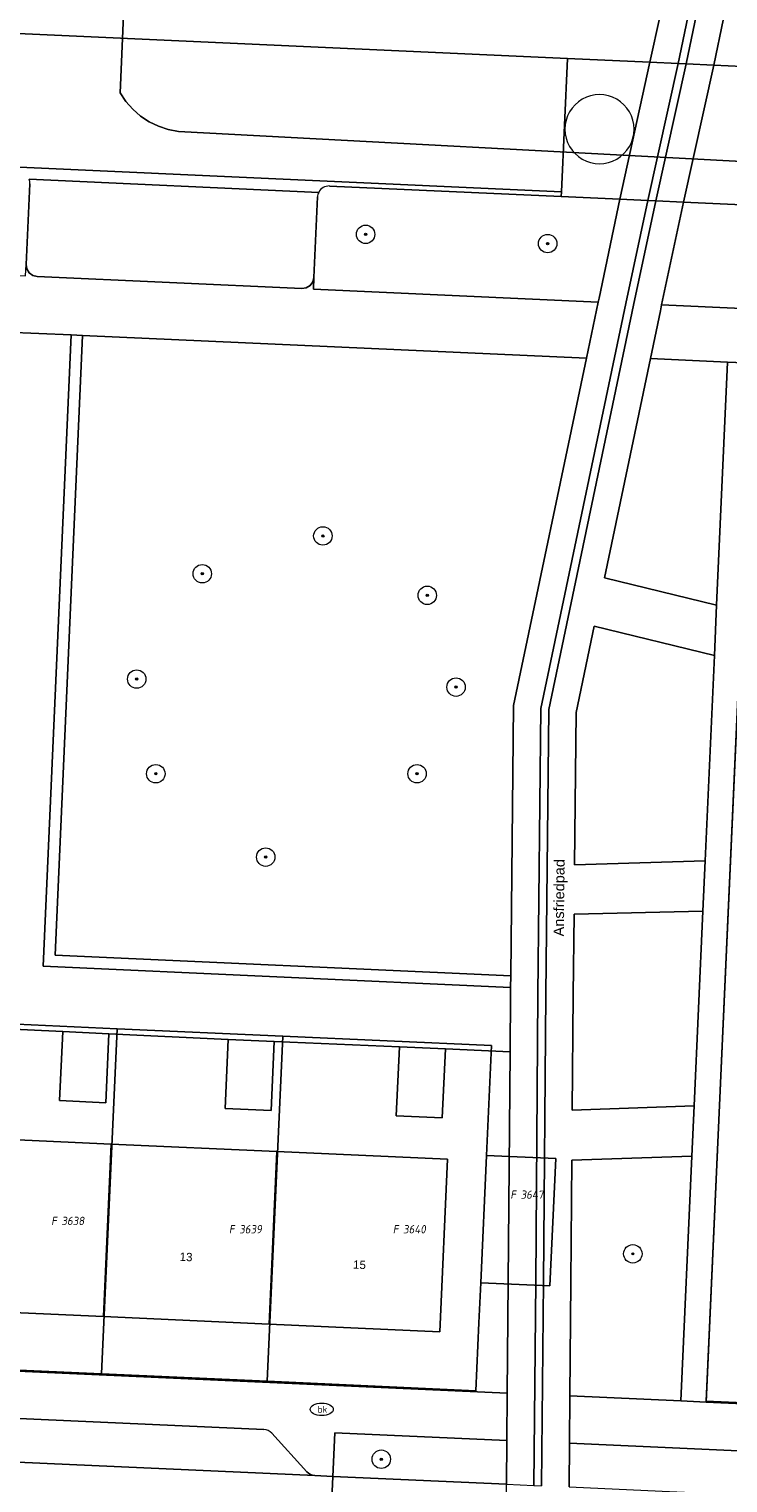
# Model space of a CAD drawing. Header units: metres. Extents: x 207466 to 209466, y 475780 to 477780.
# Tile 8 of 189: x 207719 to 207749, y 476227 to 476290. Entities that reach past the tile are written whole.
import ezdxf
from ezdxf.enums import TextEntityAlignment as Align

# ---------------------------------------------------------------- set-up
doc = ezdxf.new("R2010")
doc.units = ezdxf.units.M
doc.layers.get('0').update_dxf_attribs({"color": 253, "linetype": 'CONTINUOUS'})
for name, color, linetype, lineweight, true_color in [('B-RO-GR-BEPLANTING_CULTUUR_BODEMBEDEKKER-GV', 7, 'CONTINUOUS', 0, 0x6d8a47), ('B-RO-GR-BOOM-S', 7, 'CONTINUOUS', 0, 0x6d8a47), ('B-RO-KL-WATER_BRANDLEIDING_PUT-S', 7, 'CONTINUOUS', 0, 0x478c9a), ('B-RO-OG-BEBOUWING-GV', 7, 'CONTINUOUS', 0, 0xa50000)]:
    doc.layers.add(name, color=color, linetype=linetype, lineweight=lineweight, true_color=true_color)
for name, color, linetype, lineweight in [('B-RO-IE-TERREINAFSCHEIDING_KUNSTMATIG_MUUR-GV', 253, 'CONTINUOUS', 0), ('B-RO-OG-BEBOUWING-T18', 7, 'CONTINUOUS', 0), ('B-RO-OG-TERREIN_CULTUURSCHEIDING-GV', 253, 'CONTINUOUS', 0), ('B-RO-OG-TERREIN_ERF-GV', 253, 'CONTINUOUS', 0), ('B-RO-OG-TOPOGRAFIE-T18', 7, 'CONTINUOUS', 0), ('B-RO-VH-VERHARDING_BETONSTRAATSTEEN-GV', 253, 'CONTINUOUS', 0), ('B-RO-VH-VERHARDING_STRAATBAKSTEEN-GV', 253, 'CONTINUOUS', 0), ('B-RO-VH-VERHARDING_TEGEL-GV', 253, 'CONTINUOUS', 0), ('B-WE-KG-GRENS_PERCEEL-GV', 150, 'CONTINUOUS', 18), ('B-WE-KG-GRENS_PERCEEL-S', 150, 'CONTINUOUS', 25)]:
    doc.layers.add(name, color=color, linetype=linetype, lineweight=lineweight)
doc.styles.add('NLCS-ISO', font='NLCS-ISO.ttf')
doc.styles.add('NLCS-ISO-M200-T18', font='NLCS-ISO.ttf', dxfattribs={"height": 1.8})

# ---------------------------------------------------------------- blocks, each defined once
blk = doc.blocks.new('SKL-WATER_BRANDKRAAN_BRANDPUT-SO1')
at = {"color": 0, "linetype": 'ByBlock', "lineweight": -2}
blk.add_ellipse((0, 0), major_axis=(2.5, 0), ratio=0.54, dxfattribs=at)
at = {"color": 0, "linetype": 'ByBlock', "lineweight": -2, "insert": (0.1554, 0), "char_height": 1.5, "attachment_point": 5, "line_spacing_factor": 0.8, "style": 'NLCS-ISO'}
blk.add_mtext('{\\C0;bk}', dxfattribs=at)
blk = doc.blocks.new('SGR-BOOM_01-SO1')
at = {"linetype": 'Continuous'}
h = blk.add_hatch(color=0, dxfattribs=at)
edge = h.paths.add_edge_path()
edge.add_arc((0, 0), 0.25, 0, 360)
at = {"color": 0, "linetype": 'ByBlock', "lineweight": -2}
for radius in [2, 0.25]:
    blk.add_circle((0, 0), radius, dxfattribs=at)
blk = doc.blocks.new('SKG-PERCEELNUMMER-SO')
at = {"style": 'NLCS-ISO', "oblique": 10, "flags": 1}
blk.add_attdef('GEMEENTECODE', text='', height=1.8, dxfattribs=at).set_placement((0, 2.55), align=Align.MIDDLE_CENTER)
at = {"style": 'NLCS-ISO', "oblique": 10}
blk.add_attdef('SECTIE', text='', height=1.8, dxfattribs=at).set_placement((-0.5, 0), align=Align.MIDDLE_RIGHT)
blk.add_attdef('PERCEELNUMMER', text='', height=1.8, dxfattribs=at).set_placement((0.5, 0), align=Align.MIDDLE_LEFT)

msp = doc.modelspace()

# ---------------------------------------------------------------- linework, layer by layer
at = {"layer": 'B-RO-GR-BEPLANTING_CULTUUR_BODEMBEDEKKER-GV', "flags": 128}
msp.add_lwpolyline([(207748.764, 476262.91), (207743.549, 476264.188), (207742.763, 476260.445), (207742.695, 476253.829), (207748.364, 476254.001), (207748.764, 476262.91)], dxfattribs=at)
at = {"layer": 'B-RO-IE-TERREINAFSCHEIDING_KUNSTMATIG_MUUR-GV', "flags": 128}
msp.add_lwpolyline([(207721.34, 476276.808), (207720.84, 476276.83), (207719.629, 476249.433), (207739.919, 476248.507), (207739.924, 476249.007), (207720.151, 476249.909), (207721.34, 476276.808)], dxfattribs=at)
at = {"layer": 'B-RO-OG-BEBOUWING-GV', "flags": 128}
for points in [[(207722.479, 476246.495), (207720.481, 476246.585), (207720.346, 476243.588), (207722.344, 476243.498), (207722.479, 476246.495)], [(207729.663, 476246.16), (207727.665, 476246.25), (207727.53, 476243.253), (207729.528, 476243.163), (207729.663, 476246.16)], [(207737.09, 476245.833), (207735.092, 476245.923), (207734.957, 476242.926), (207736.955, 476242.836), (207737.09, 476245.833)], [(207722.587, 476241.705), (207715.394, 476242.031), (207715.055, 476234.538), (207722.248, 476234.213), (207722.587, 476241.705)], [(207729.779, 476241.38), (207722.587, 476241.705), (207722.248, 476234.213), (207729.44, 476233.887), (207729.779, 476241.38)], [(207737.183, 476241.045), (207729.779, 476241.38), (207729.44, 476233.887), (207736.844, 476233.553), (207737.183, 476241.045)]]:
    msp.add_lwpolyline(points, dxfattribs=at)
at = {"layer": 'B-RO-OG-TERREIN_CULTUURSCHEIDING-GV', "flags": 128}
for points in [[(207716.754, 476283.494), (207716.595, 476279.998), (207716.572, 476279.498), (207718.87, 476279.393), (207718.892, 476279.893), (207719.052, 476283.389)], [(207731.539, 476282.819), (207731.379, 476279.323), (207731.357, 476278.823), (207743.723, 476278.259), (207743.76, 476278.434), (207744.667, 476282.721)], [(207744.667, 476282.721), (207742.118, 476282.837), (207732.061, 476283.296)], [(207752.827, 476282.348), (207747.424, 476282.595), (207746.476, 476278.133), (207753.121, 476277.83), (207753.144, 476278.33), (207753.304, 476281.826)], [(207743.213, 476275.829), (207721.34, 476276.808), (207720.151, 476249.909), (207739.924, 476249.007), (207740.046, 476260.742), (207743.213, 476275.829)], [(207749.337, 476275.65), (207745.987, 476275.803), (207743.988, 476266.279), (207748.863, 476265.102), (207749.337, 476275.65)], [(207748.266, 476251.819), (207742.672, 476251.678), (207742.636, 476248.179), (207742.597, 476243.174), (207747.886, 476243.358), (207748.266, 476251.819)], [(207742.492, 476230.768), (207747.31, 476230.551), (207747.788, 476241.173), (207742.58, 476241.006), (207742.539, 476235.713), (207742.492, 476230.768)], [(207739.754, 476228.839), (207732.291, 476229.174), (207732.206, 476227.276), (207739.736, 476226.938), (207739.754, 476228.839)], [(207752.643, 476228.105), (207752.723, 476228.167), (207752.813, 476228.212), (207752.911, 476228.238), (207753.011, 476228.243), (207742.473, 476228.717), (207742.455, 476226.816), (207746.492, 476226.634), (207750.684, 476226.446), (207750.785, 476226.452), (207750.882, 476226.477), (207750.973, 476226.522), (207751.052, 476226.584), (207752.643, 476228.105)]]:
    msp.add_lwpolyline(points, dxfattribs=at)
at = {"layer": 'B-RO-OG-TERREIN_CULTUURSCHEIDING-GV'}
for centre, radius, start, end in [((207718.557, 476283.412), 0.495, 357.35806, 21.19842), ((207732.023, 476282.8), 0.484, 153.3638, 177.74813), ((207732.038, 476282.798), 0.499, 87.35785, 153.92347)]:
    msp.add_arc(centre, radius, start, end, dxfattribs=at)
at = {"layer": 'B-RO-OG-TERREIN_ERF-GV', "flags": 128}
for points in [[(207750.435, 476275.6), (207748.409, 476230.502), (207774.781, 476229.318)], [(207684.71, 476233.363), (207739.773, 476230.89), (207739.819, 476235.737), (207739.897, 476245.705), (207737.09, 476245.833), (207736.955, 476242.836), (207734.957, 476242.926), (207735.092, 476245.923), (207729.663, 476246.16), (207729.528, 476243.163), (207727.53, 476243.253), (207727.665, 476246.25), (207722.479, 476246.495), (207722.344, 476243.498), (207720.346, 476243.588), (207720.481, 476246.585), (207715.566, 476246.815)], [(207715.394, 476242.031), (207722.587, 476241.705), (207729.779, 476241.38), (207737.183, 476241.045), (207736.844, 476233.553), (207729.44, 476233.887), (207722.248, 476234.213), (207715.055, 476234.538)]]:
    msp.add_lwpolyline(points, dxfattribs=at)
at = {"layer": 'B-RO-VH-VERHARDING_BETONSTRAATSTEEN-GV', "flags": 128}
for points in [[(207742.391, 476288.831), (207703.877, 476290.589), (207699.082, 476290.807), (207672.11, 476292.038), (207671.798, 476292.053), (207671.533, 476286.259), (207742.127, 476283.037), (207742.391, 476288.831)], [(207732.061, 476283.296), (207742.118, 476282.837), (207742.127, 476283.037), (207671.533, 476286.259)], [(207719.019, 476283.591), (207731.59, 476283.017)], [(207731.59, 476283.017), (207719.019, 476283.591)], [(207719.052, 476283.389), (207718.892, 476279.893), (207718.922, 476279.7), (207719.023, 476279.533), (207719.18, 476279.417), (207719.369, 476279.371), (207730.857, 476278.846), (207731.05, 476278.876), (207731.217, 476278.976), (207731.333, 476279.134), (207731.379, 476279.323), (207731.539, 476282.819)], [(207671.492, 476231.758), (207669.814, 476230.225), (207669.736, 476230.166), (207669.647, 476230.124), (207669.552, 476230.1), (207669.454, 476230.095), (207731.42, 476227.311), (207731.322, 476227.325), (207731.229, 476227.358), (207731.145, 476227.409), (207731.072, 476227.475), (207729.555, 476229.149)], [(207729.207, 476229.313), (207671.852, 476231.889)], [(207732.206, 476227.276), (207731.42, 476227.311), (207669.454, 476230.095), (207668.854, 476230.122), (207668.594, 476224.327), (207731.946, 476221.482), (207732.206, 476227.276)]]:
    msp.add_lwpolyline(points, dxfattribs=at)
at = {"layer": 'B-RO-VH-VERHARDING_BETONSTRAATSTEEN-GV'}
for centre, radius, start, end in [((207718.557, 476283.412), 0.495, 357.35806, 21.19842), ((207732.023, 476282.8), 0.484, 153.3638, 177.74813), ((207732.038, 476282.798), 0.499, 87.35785, 153.92347), ((207729.184, 476228.814), 0.5, 42.13629, 87.39805)]:
    msp.add_arc(centre, radius, start, end, dxfattribs=at)
at = {"layer": 'B-RO-VH-VERHARDING_STRAATBAKSTEEN-GV', "flags": 128}
for points in [[(207755.46, 476390.826), (207754.998, 476390.847), (207749.696, 476385.578), (207749.367, 476378.864), (207750.824, 476367.452), (207748.05, 476348.912), (207749.086, 476341.131), (207750.792, 476328.213), (207752.596, 476314.346), (207750.048, 476302.302), (207747.195, 476288.612), (207747.539, 476288.596), (207750.381, 476302.232), (207752.941, 476314.333), (207751.129, 476328.257), (207749.423, 476341.176), (207748.393, 476348.909), (207751.168, 476367.449), (207749.708, 476378.877), (207750.03, 476385.43), (207755.46, 476390.826)], [(207747.906, 476340.975), (207748.432, 476336.993), (207748.725, 476334.777), (207749.324, 476330.239), (207744.881, 476329.321), (207744.781, 476327.045), (207749.613, 476328.051), (207750.981, 476317.537), (207744.289, 476315.902), (207744.189, 476313.619), (207751.266, 476315.345), (207751.39, 476314.394), (207748.884, 476302.546), (207748.634, 476301.349), (207743.697, 476302.464), (207743.598, 476300.22), (207748.185, 476299.195), (207746.414, 476290.699), (207745.969, 476288.667), (207747.195, 476288.612), (207750.048, 476302.302), (207752.596, 476314.346), (207750.792, 476328.213), (207749.086, 476341.131)], [(207750.381, 476302.232), (207747.539, 476288.596), (207748.743, 476288.541), (207749.167, 476290.574), (207749.367, 476291.535)], [(207745.969, 476288.667), (207742.391, 476288.831), (207742.127, 476283.037), (207742.118, 476282.837), (207744.667, 476282.721), (207745.969, 476288.667)], [(207747.195, 476288.612), (207745.969, 476288.667), (207744.667, 476282.721), (207745.872, 476282.666), (207747.195, 476288.612)], [(207747.539, 476288.596), (207747.195, 476288.612), (207745.872, 476282.666), (207746.217, 476282.65), (207747.539, 476288.596)], [(207748.743, 476288.541), (207747.539, 476288.596), (207746.217, 476282.65), (207747.424, 476282.595), (207748.743, 476288.541)], [(207753.1, 476288.342), (207748.743, 476288.541), (207747.424, 476282.595), (207752.827, 476282.348), (207752.836, 476282.548), (207753.1, 476288.342)], [(207745.872, 476282.666), (207744.667, 476282.721), (207743.76, 476278.434), (207743.723, 476278.259), (207743.213, 476275.829), (207740.046, 476260.742), (207739.924, 476249.007), (207739.919, 476248.507), (207739.916, 476248.204), (207739.897, 476245.705), (207739.819, 476235.737), (207739.773, 476230.89), (207739.754, 476228.839), (207739.736, 476226.938), (207740.926, 476226.884), (207741.009, 476235.726), (207741.106, 476248.193), (207741.235, 476260.612), (207744.924, 476278.189), (207745.872, 476282.666)], [(207746.217, 476282.65), (207745.872, 476282.666), (207744.924, 476278.189), (207741.235, 476260.612), (207741.106, 476248.193), (207741.009, 476235.726), (207740.926, 476226.884), (207741.266, 476226.869), (207741.349, 476235.723), (207741.446, 476248.19), (207741.575, 476260.575), (207745.257, 476278.119), (207746.217, 476282.65)], [(207743.988, 476266.279), (207745.987, 476275.803), (207746.421, 476277.873), (207746.476, 476278.133), (207747.424, 476282.595), (207746.217, 476282.65), (207745.257, 476278.119), (207741.575, 476260.575), (207741.446, 476248.19), (207741.349, 476235.723), (207741.266, 476226.869)], [(207742.455, 476226.816), (207742.473, 476228.717), (207742.492, 476230.768), (207742.539, 476235.713), (207742.58, 476241.006), (207747.788, 476241.173), (207747.886, 476243.358), (207742.597, 476243.174), (207742.636, 476248.179), (207742.672, 476251.678), (207748.266, 476251.819), (207748.364, 476254.001), (207742.695, 476253.829), (207742.763, 476260.445), (207743.549, 476264.188), (207748.764, 476262.91), (207748.863, 476265.102), (207743.988, 476266.279)], [(207739.736, 476226.938), (207732.206, 476227.276), (207731.946, 476221.482), (207731.923, 476220.982), (207731.914, 476220.783), (207731.961, 476220.972), (207732.077, 476221.129), (207732.244, 476221.23), (207732.436, 476221.26), (207735.633, 476221.116), (207739.675, 476220.934), (207739.68, 476220.963), (207739.736, 476226.938)]]:
    msp.add_lwpolyline(points, dxfattribs=at)
at = {"layer": 'B-RO-VH-VERHARDING_STRAATBAKSTEEN-GV'}
for start, end in [(0.00505, 119.99641), (0.00505, 119.99641), (119.99573, 240.00427), (119.99573, 240.00427), (240.00359, 359.99495), (240.00359, 359.99495)]:
    msp.add_arc((207743.778, 476285.764), 1.5, start, end, dxfattribs=at)
at = {"layer": 'B-RO-VH-VERHARDING_TEGEL-GV', "flags": 128}
for points in [[(207710.863, 476292.322), (207709.664, 476292.377), (207703.97, 476292.636), (207703.877, 476290.589), (207742.391, 476288.831), (207745.969, 476288.667), (207746.414, 476290.699), (207743.185, 476290.847), (207742.086, 476290.897), (207710.863, 476292.322)], [(207776.368, 476290.361), (207754.91, 476291.294), (207753.811, 476291.342), (207749.367, 476291.535), (207749.167, 476290.574), (207748.743, 476288.541), (207753.1, 476288.342), (207776.228, 476287.286), (207776.368, 476290.361)], [(207731.357, 476278.823), (207731.379, 476279.323), (207731.333, 476279.134), (207731.217, 476278.976), (207731.05, 476278.876), (207730.857, 476278.846), (207719.369, 476279.371), (207719.18, 476279.417), (207719.023, 476279.533), (207718.922, 476279.7)], [(207718.043, 476276.953), (207720.84, 476276.83), (207721.34, 476276.808), (207743.213, 476275.829), (207743.723, 476278.259), (207731.357, 476278.823)], [(207753.121, 476277.83), (207746.476, 476278.133), (207746.421, 476277.873), (207745.987, 476275.803), (207749.337, 476275.65), (207750.435, 476275.6)], [(207720.84, 476276.83), (207718.043, 476276.953), (207716.763, 476248.003), (207715.565, 476248.056), (207715.566, 476246.815), (207720.481, 476246.585), (207722.479, 476246.495), (207727.665, 476246.25), (207729.663, 476246.16), (207735.092, 476245.923), (207737.09, 476245.833), (207739.897, 476245.705), (207739.916, 476248.204), (207739.919, 476248.507), (207719.629, 476249.433), (207720.84, 476276.83)], [(207750.435, 476275.6), (207749.337, 476275.65), (207748.863, 476265.102), (207748.764, 476262.91), (207748.364, 476254.001), (207748.266, 476251.819), (207747.886, 476243.358), (207747.788, 476241.173), (207747.31, 476230.551), (207748.409, 476230.502), (207750.435, 476275.6)], [(207732.291, 476229.174), (207739.754, 476228.839), (207739.773, 476230.89), (207684.71, 476233.363), (207683.511, 476233.418), (207667.413, 476234.14), (207663.578, 476234.313)], [(207671.852, 476231.889), (207729.207, 476229.313)], [(207774.781, 476229.318), (207748.409, 476230.502), (207747.31, 476230.551), (207742.492, 476230.768), (207742.473, 476228.717), (207753.011, 476228.243), (207773.327, 476227.331)], [(207729.555, 476229.149), (207731.072, 476227.475), (207731.145, 476227.409), (207731.229, 476227.358), (207731.322, 476227.325), (207731.42, 476227.311), (207732.206, 476227.276), (207732.291, 476229.174)]]:
    msp.add_lwpolyline(points, dxfattribs=at)
at = {"layer": 'B-RO-VH-VERHARDING_TEGEL-GV'}
msp.add_arc((207729.184, 476228.814), 0.5, 42.13629, 87.39805, dxfattribs=at)
at = {"layer": 'B-WE-KG-GRENS_PERCEEL-GV'}
for points in [[(207752.979, 476309.422), (207742.984, 476309.939), (207742.122, 476290.882), (207723.157, 476291.74), (207722.975, 476287.342), (207723.223, 476286.968), (207723.518, 476286.63), (207723.856, 476286.334), (207724.229, 476286.085), (207724.633, 476285.889), (207725.059, 476285.748), (207725.5, 476285.664), (207750.485, 476284.336)], [(207750.485, 476284.336), (207725.5, 476285.664), (207725.059, 476285.748), (207724.633, 476285.889), (207724.229, 476286.085), (207723.856, 476286.334), (207723.518, 476286.63), (207723.223, 476286.968), (207722.975, 476287.342), (207723.157, 476291.74)], [(207783.33, 476226.953), (207782.878, 476227.133), (207782.227, 476227.609), (207781.908, 476227.969), (207781.581, 476228.758), (207781.518, 476229.042), (207779.144, 476229.15), (207779.077, 476228.992), (207778.617, 476228.336), (207778.227, 476227.996), (207777.955, 476227.758), (207777.33, 476227.383), (207776.635, 476227.109), (207776.014, 476227.047), (207756.757, 476228.195), (207756.849, 476230.159), (207748.403, 476230.541), (207750.436, 476275.494), (207810.374, 476272.783), (207810.193, 476268.794), (207835.099, 476267.721)], [(207750.436, 476275.494), (207748.403, 476230.541), (207756.849, 476230.159)], [(207716.613, 476246.994), (207722.847, 476246.712), (207730.034, 476246.387), (207739.09, 476245.978), (207738.874, 476241.208), (207741.885, 476241.077), (207741.617, 476235.555), (207738.624, 476235.678), (207738.546, 476233.944), (207738.413, 476230.993), (207729.346, 476231.403), (207722.16, 476231.728), (207714.975, 476232.053)]]:
    msp.add_lwpolyline(points, dxfattribs=at)
for points in [[(207715.666, 476246.931), (207714.975, 476232.053), (207722.16, 476231.728), (207722.847, 476246.712), (207716.613, 476246.994), (207716.59, 476246.892)], [(207722.847, 476246.712), (207722.16, 476231.728), (207729.346, 476231.403), (207730.034, 476246.387)], [(207730.034, 476246.387), (207729.346, 476231.403), (207738.413, 476230.993), (207738.546, 476233.944), (207738.624, 476235.678), (207738.874, 476241.208), (207739.09, 476245.978)], [(207738.874, 476241.208), (207738.624, 476235.678), (207741.617, 476235.555), (207741.885, 476241.077)]]:
    msp.add_lwpolyline(points, close=True, dxfattribs=at)

# ---------------------------------------------------------------- block references
at = {"layer": 'B-RO-GR-BOOM-S', "xscale": 0.2, "yscale": 0.2, "zscale": 0.2}
for p in [(207733.626, 476281.198), (207741.528, 476280.797), (207731.77, 476268.103), (207726.535, 476266.462), (207736.301, 476265.525), (207723.69, 476261.89), (207737.551, 476261.54), (207724.52, 476257.78), (207735.86, 476257.78), (207729.29, 476254.16), (207745.225, 476236.938), (207734.304, 476228.023)]:
    msp.add_blockref('SGR-BOOM_01-SO1', p, dxfattribs=at)
at = {"layer": 'B-RO-KL-WATER_BRANDLEIDING_PUT-S', "xscale": 0.2, "yscale": 0.2, "zscale": 0.2}
msp.add_blockref('SKL-WATER_BRANDKRAAN_BRANDPUT-SO1', (207731.722, 476230.185), dxfattribs=at)
at = {"layer": 'B-WE-KG-GRENS_PERCEEL-S', "xscale": 0.2, "yscale": 0.2, "zscale": 0.2}
for p, values in [((207740.254, 476239.507), {'PERCEELNUMMER': '3647', 'SECTIE': 'F'}), ((207720.324, 476238.368), {'PERCEELNUMMER': '3638', 'SECTIE': 'F'}), ((207728.04, 476238.006), {'PERCEELNUMMER': '3639', 'SECTIE': 'F'}), ((207735.153, 476238.006), {'PERCEELNUMMER': '3640', 'SECTIE': 'F'})]:
    msp.add_blockref('SKG-PERCEELNUMMER-SO', p, dxfattribs=at).add_auto_attribs(values)

# ---------------------------------------------------------------- texts
at = {"layer": 'B-RO-OG-BEBOUWING-T18', "char_height": 0.36, "attachment_point": 5, "rotation": 357.4, "line_spacing_factor": 0.8, "style": 'NLCS-ISO-M200-T18'}
for s, insert in [('{\\fArial|b0|i0|c0|p34;\\C256;13}', (207725.833, 476236.803)), ('{\\fArial|b0|i0|c0|p34;\\C256;15}', (207733.36, 476236.463))]:
    msp.add_mtext(s, dxfattribs=dict(at, insert=insert))
at = {"layer": 'B-RO-OG-TOPOGRAFIE-T18', "insert": (207742.09, 476252.397), "char_height": 0.45, "attachment_point": 5, "rotation": 89.4, "line_spacing_factor": 0.8, "style": 'NLCS-ISO-M200-T18'}
msp.add_mtext('{\\fArial|b0|i0|c0|p34;\\C256;Ansfriedpad}', dxfattribs=at)

doc.saveas('drawing.dxf')
